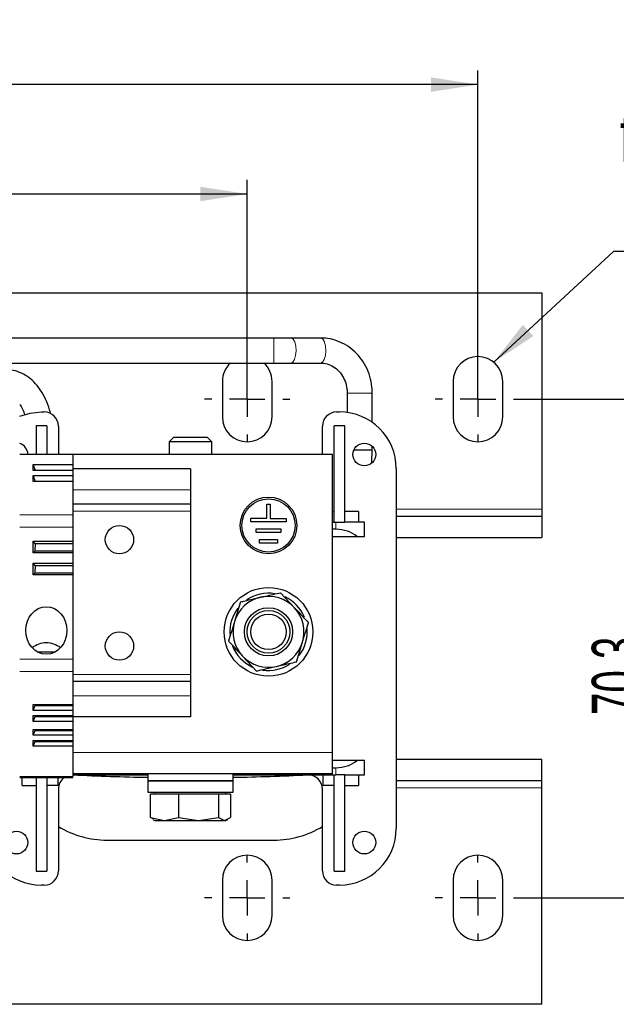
# Model space of a CAD drawing. Header units: millimetres. Extents: x 5 to 418, y 2 to 292.
# Tile 8 of 41: x 116 to 158, y 73 to 143. Entities that reach past the tile are written whole.
import ezdxf

# ---------------------------------------------------------------- set-up
doc = ezdxf.new("R2010")
doc.units = ezdxf.units.MM
doc.layers.add('SLD-0', color=7, linetype='Continuous')
doc.styles.add('SLDTEXTSTYLE0', font='TXT', dxfattribs={"width": 0.605})
doc.dimstyles.new('SLDDIMSTYLE0', dxfattribs={"dimtxt": 3.5, "dimasz": 3.302, "dimexe": 0, "dimexo": 0.0625, "dimgap": 0.875, "dimtad": 1, "dimlfac": 2, "dimrnd": 1e-09, "dimzin": 12, "dimdsep": 46, "dimtxsty": 'SLDTEXTSTYLE0', "dimsah": 1, "dimcen": 0.09, "dimadec": 0, "dimazin": 3, "dimtfac": 1, "dimtofl": 0, "dimtmove": 0, "dimatfit": 3, "dimfxl": 1, "dimfrac": 2, "dimtolj": 1, "dimtzin": 12, "dimarcsym": 0})
doc.dimstyles.new('SLDDIMSTYLE2', dxfattribs={"dimtxt": 0.18, "dimasz": 3.302, "dimexe": 0, "dimexo": 0.0625, "dimgap": 0, "dimtad": 0, "dimtih": 1, "dimtoh": 1, "dimdec": 0, "dimrnd": 1e-09, "dimzin": 0, "dimdsep": 46, "dimtxsty": 'Standard', "dimsah": 1, "dimcen": 0.09, "dimadec": 0, "dimazin": 0, "dimtfac": 3.302, "dimtdec": 0, "dimtofl": 0, "dimtmove": 0, "dimatfit": 3, "dimfxl": 1, "dimfrac": 2, "dimtolj": 1, "dimtzin": 0, "dimarcsym": 0})

# ---------------------------------------------------------------- blocks, each defined once
blk = doc.blocks.new('_D_4')
at = {"layer": 'SLD-0'}
for p, q in [((63.935, 117.121), (63.935, 131.331)), ((131.935, 117.121), (131.935, 131.331)), ((63.935, 130.331), (131.935, 130.331))]:
    blk.add_line(p, q, dxfattribs=at)
for points in [[(63.935, 130.331), (67.237, 129.823), (67.237, 130.839)], [(131.935, 130.331), (128.633, 130.839), (128.633, 129.823)]]:
    blk.add_solid(points, dxfattribs=at)
at = {"layer": 'SLD-0', "insert": (93.924, 134.843), "char_height": 3.5, "attachment_point": 1, "style": 'SLDTEXTSTYLE0'}
blk.add_mtext('136', dxfattribs=at)
blk = doc.blocks.new('_D_5')
at = {"layer": 'SLD-0'}
for p, q in [((47.685, 117.121), (47.685, 139.04)), ((148.185, 117.121), (148.185, 139.04)), ((148.185, 138.04), (47.685, 138.04))]:
    blk.add_line(p, q, dxfattribs=at)
for points in [[(47.685, 138.04), (50.987, 137.532), (50.987, 138.548)], [(148.185, 138.04), (144.883, 138.548), (144.883, 137.532)]]:
    blk.add_solid(points, dxfattribs=at)
at = {"layer": 'SLD-0', "insert": (93.924, 142.552), "char_height": 3.5, "attachment_point": 1, "style": 'SLDTEXTSTYLE0'}
blk.add_mtext('201', dxfattribs=at)
blk = doc.blocks.new('_D_6')
at = {"layer": 'SLD-0'}
for p, q in [((151.185, 115.871), (161.718, 115.871)), ((160.718, 80.721), (160.718, 115.871)), ((151.185, 80.721), (161.718, 80.721))]:
    blk.add_line(p, q, dxfattribs=at)
for points in [[(160.718, 115.871), (160.21, 112.569), (161.226, 112.569)], [(160.718, 80.721), (161.226, 84.023), (160.21, 84.023)]]:
    blk.add_solid(points, dxfattribs=at)
at = {"layer": 'SLD-0', "insert": (156.206, 93.618), "char_height": 3.5, "attachment_point": 1, "rotation": 90, "style": 'SLDTEXTSTYLE0'}
blk.add_mtext('70,3', dxfattribs=at)
blk = doc.blocks.new('SW_NOTE_0_17')
at = {"layer": 'SLD-0', "color": 0}
blk.add_line((14.318, 0), (0, 0), dxfattribs=at)
at = {"layer": 'SLD-0', "color": 0, "attachment_point": 1, "style": 'SLDTEXTSTYLE0'}
for s, insert, char_height in [('für M6', (0.464, 9.844), 3.5), ('for M6', (1.655, 4.179), 3.175)]:
    blk.add_mtext(s, dxfattribs=dict(at, insert=insert, char_height=char_height))
blk = doc.blocks.new('SW_CENTERMARKSYMBOL_2')
at = {"layer": 'SLD-0', "color": 0}
for p, q in [((0, 2.5), (0, 3)), ((0, 0), (0, 1.25)), ((-2.5, 0), (-3, 0)), ((0, 0), (-1.25, 0)), ((0, 0), (0, -1.25)), ((0, 0), (1.25, 0)), ((2.5, 0), (3, 0)), ((0, -2.5), (0, -3))]:
    blk.add_line(p, q, dxfattribs=at)
blk = doc.blocks.new('SW_CENTERMARKSYMBOL_3')
at = {"layer": 'SLD-0', "color": 0}
for p, q in [((0, 2.5), (0, 3)), ((0, 0), (0, 1.25)), ((-2.5, 0), (-3, 0)), ((0, 0), (-1.25, 0)), ((0, 0), (0, -1.25)), ((0, 0), (1.25, 0)), ((2.5, 0), (3, 0)), ((0, -2.5), (0, -3))]:
    blk.add_line(p, q, dxfattribs=at)
blk = doc.blocks.new('SW_CENTERMARKSYMBOL_6')
at = {"layer": 'SLD-0', "color": 0}
for p, q in [((0, 2.5), (0, 3)), ((0, 0), (0, 1.25)), ((-2.5, 0), (-3, 0)), ((0, 0), (-1.25, 0)), ((0, 0), (0, -1.25)), ((0, 0), (1.25, 0)), ((2.5, 0), (3, 0)), ((0, -2.5), (0, -3))]:
    blk.add_line(p, q, dxfattribs=at)
blk = doc.blocks.new('SW_CENTERMARKSYMBOL_7')
at = {"layer": 'SLD-0', "color": 0}
for p, q in [((0, 2.5), (0, 3)), ((0, 0), (0, 1.25)), ((-2.5, 0), (-3, 0)), ((0, 0), (-1.25, 0)), ((0, 0), (0, -1.25)), ((0, 0), (1.25, 0)), ((2.5, 0), (3, 0)), ((0, -2.5), (0, -3))]:
    blk.add_line(p, q, dxfattribs=at)

msp = doc.modelspace()

# ---------------------------------------------------------------- linework, layer by layer
at = {"color": 7, "linetype": 'Continuous', "lineweight": 25}
for p, q in [((43.1846, 123.3715), (152.6846, 123.3715)), ((152.6846, 123.3715), (152.6846, 108.1215)), ((133.8086, 120.179), (99.9346, 120.179)), ((135.0204, 120.179), (133.8086, 120.179)), ((137.1152, 120.179), (135.0204, 120.179)), ((99.9346, 118.414), (133.8086, 118.414)), ((133.8086, 118.414), (135.0204, 118.414)), ((135.0204, 118.414), (137.1152, 118.414)), ((130.1846, 117.1215), (130.1846, 114.6215)), ((133.6846, 114.6215), (133.6846, 117.1215)), ((146.4346, 117.1215), (146.4346, 114.6215)), ((149.9346, 114.6215), (149.9346, 117.1215)), ((138.9771, 116.2965), (138.9771, 114.9345)), ((140.7421, 114.2388), (140.7421, 116.2965)), ((117.4346, 114.9715), (117.6346, 114.9715)), ((138.2346, 114.9715), (138.4346, 114.9715)), ((117.0596, 113.9965), (117.0596, 111.9715)), ((117.8096, 113.9965), (117.0596, 113.9965)), ((117.8096, 113.9965), (117.8096, 111.9715)), ((118.6346, 113.9715), (118.6346, 111.9715)), ((137.2346, 111.9715), (137.2346, 113.9715)), ((138.0596, 107.1965), (138.0596, 113.9965)), ((138.8096, 113.9965), (138.0596, 113.9965)), ((138.8096, 107.1965), (138.8096, 113.9965)), ((126.7413, 113.1715), (126.4346, 112.8647)), ((129.1278, 113.1715), (126.7413, 113.1715)), ((129.4346, 112.8647), (129.1278, 113.1715)), ((126.4346, 112.8647), (126.4346, 111.9715)), ((129.4346, 112.8647), (126.4346, 112.8647)), ((129.4346, 111.9715), (129.4346, 112.8647)), ((140.7421, 112.2965), (140.7421, 112.5452)), ((119.6596, 111.9715), (115.9096, 111.9715)), ((119.6596, 111.9715), (119.6596, 111.2661)), ((137.9346, 111.9715), (119.6596, 111.9715)), ((137.9346, 90.9715), (137.9346, 111.9715)), ((139.4536, 112.2965), (140.7421, 112.2965)), ((140.7174, 111.39), (140.7422, 112.2965)), ((116.8564, 111.2661), (119.6596, 111.2661)), ((116.8564, 110.8518), (116.8564, 111.2661)), ((117.0291, 110.8518), (116.8564, 111.2661)), ((119.6596, 111.2661), (119.6596, 110.8518)), ((119.6596, 110.8518), (116.8564, 110.8518)), ((116.8564, 110.4911), (119.6596, 110.4911)), ((116.8564, 110.0768), (116.8564, 110.4911)), ((117.0291, 110.0768), (116.8564, 110.4911)), ((127.9346, 110.9715), (119.6596, 110.9715)), ((119.6596, 110.8518), (119.6596, 110.4911)), ((119.6596, 110.4911), (119.6596, 110.0768)), ((127.9346, 110.9715), (127.9346, 109.4715)), ((142.4346, 110.9715), (142.4346, 85.6215)), ((119.6596, 110.0768), (116.8564, 110.0768)), ((119.6596, 110.0768), (119.6596, 107.7101)), ((127.9346, 109.4715), (127.9346, 108.4715)), ((127.9346, 108.4715), (119.6596, 108.4715)), ((127.9346, 108.4715), (127.9346, 107.9715)), ((133.3105, 107.4717), (133.3122, 108.4717)), ((133.3122, 108.4717), (133.5622, 108.4712)), ((133.5622, 108.4712), (133.5605, 107.4712)), ((119.6596, 107.7101), (119.6596, 106.8441)), ((127.9346, 107.9715), (127.9346, 96.4715)), ((137.9346, 107.9465), (138.0596, 107.9465)), ((139.7846, 107.9465), (138.8096, 107.9465)), ((139.7846, 107.9465), (139.7846, 107.1965)), ((142.4346, 107.6215), (152.6846, 107.6215)), ((152.6846, 108.1215), (152.6846, 107.6215)), ((152.6846, 107.6215), (152.6846, 106.1215)), ((132.185, 107.2236), (132.1855, 107.4736)), ((134.685, 107.2193), (132.185, 107.2236)), ((132.1855, 107.4736), (133.3105, 107.4717)), ((133.5605, 107.4712), (134.6855, 107.4693)), ((134.6855, 107.4693), (134.685, 107.2193)), ((137.9346, 107.1965), (138.1846, 107.1965)), ((138.1846, 107.1965), (138.8091, 107.1965)), ((138.8096, 107.1965), (138.8091, 107.1965)), ((140.1846, 107.1965), (138.8096, 107.1965)), ((140.1846, 106.1965), (140.1846, 107.1965)), ((119.6596, 106.8441), (119.6596, 105.8608)), ((132.5587, 106.473), (132.5592, 106.723)), ((134.3087, 106.4699), (132.5587, 106.473)), ((132.5592, 106.723), (134.3092, 106.7199)), ((134.3092, 106.7199), (134.3087, 106.4699)), ((138.1846, 106.6965), (137.9346, 106.6965)), ((137.9346, 106.1965), (139.6602, 106.1965)), ((139.6602, 106.1965), (140.1846, 106.1965)), ((116.8564, 105.8608), (119.6596, 105.8608)), ((116.8564, 105.0321), (116.8564, 105.8608)), ((117.0312, 105.6715), (116.8564, 105.8608)), ((117.0079, 105.1715), (117.0312, 105.6715)), ((119.6596, 105.6715), (117.0312, 105.6715)), ((119.6596, 105.8608), (119.6596, 105.6715)), ((119.6596, 105.6715), (119.6596, 105.1715)), ((132.8074, 105.7226), (132.8079, 105.9726)), ((134.0574, 105.7204), (132.8074, 105.7226)), ((132.8079, 105.9726), (134.0579, 105.9704)), ((134.0579, 105.9704), (134.0574, 105.7204)), ((142.4346, 106.1215), (152.6846, 106.1215)), ((116.8564, 105.0321), (117.0079, 105.1715)), ((119.6596, 105.0321), (116.8564, 105.0321)), ((117.0079, 105.1715), (119.6596, 105.1715)), ((119.6596, 105.1715), (119.6596, 105.0321)), ((119.6596, 105.0321), (119.6596, 104.3108)), ((117.0312, 104.1215), (116.8564, 104.3108)), ((116.8564, 104.3108), (119.6596, 104.3108)), ((116.8564, 103.4821), (116.8564, 104.3108)), ((117.0079, 103.6215), (117.0312, 104.1215)), ((119.6596, 104.1215), (117.0312, 104.1215)), ((119.6596, 104.3108), (119.6596, 104.1215)), ((119.6596, 104.1215), (119.6596, 103.6215)), ((116.8564, 103.4821), (117.0079, 103.6215)), ((119.6596, 103.4821), (116.8564, 103.4821)), ((117.0079, 103.6215), (119.6596, 103.6215)), ((119.6596, 103.6215), (119.6596, 103.4821)), ((119.6596, 103.4821), (119.6596, 97.5456)), ((134.2816, 102.2312), (135.2648, 101.1745)), ((131.4681, 101.5848), (131.0446, 100.205)), ((135.4011, 97.3581), (135.8246, 98.738)), ((117.1657, 98.0522), (118.4035, 98.0522)), ((119.6596, 97.5456), (119.6596, 96.6796)), ((132.5876, 96.7118), (131.6044, 97.7684)), ((119.6596, 96.6796), (119.6596, 94.3426)), ((127.9346, 96.4715), (127.9346, 95.9715)), ((127.9346, 95.9715), (119.6596, 95.9715)), ((127.9346, 95.9715), (127.9346, 94.9715)), ((127.9346, 94.9715), (127.9346, 93.4715)), ((116.8564, 94.3426), (119.6596, 94.3426)), ((116.8564, 93.9282), (116.8564, 94.3426)), ((116.8564, 93.9282), (117.0079, 94.2794)), ((119.6596, 93.9282), (116.8564, 93.9282)), ((117.0079, 94.2794), (117.0129, 94.3426)), ((117.0079, 94.2794), (119.6596, 94.2794)), ((119.6596, 94.3426), (119.6596, 94.2794)), ((119.6596, 94.2794), (119.6596, 93.9282)), ((119.6596, 93.9282), (119.6596, 93.5676)), ((116.8564, 93.5676), (119.6596, 93.5676)), ((116.8564, 93.1532), (116.8564, 93.5676)), ((116.8564, 93.1532), (117.0079, 93.5044)), ((119.6596, 93.1532), (116.8564, 93.1532)), ((117.0079, 93.5044), (117.0129, 93.5676)), ((117.0079, 93.5044), (119.6596, 93.5044)), ((119.6596, 93.5676), (119.6596, 93.5044)), ((119.6596, 93.5044), (119.6596, 93.1532)), ((127.9346, 93.4715), (119.6596, 93.4715)), ((119.6596, 93.1532), (119.6596, 92.5926)), ((116.8564, 92.5926), (119.6596, 92.5926)), ((116.8564, 92.1782), (116.8564, 92.5926)), ((116.8564, 92.1782), (117.0079, 92.5294)), ((117.0079, 92.5294), (117.0129, 92.5926)), ((117.0079, 92.5294), (119.6596, 92.5294)), ((119.6596, 92.5926), (119.6596, 92.5294)), ((119.6596, 92.5294), (119.6596, 92.1782)), ((119.6596, 92.1782), (116.8564, 92.1782)), ((116.8564, 91.8176), (119.6596, 91.8176)), ((116.8564, 91.4032), (116.8564, 91.8176)), ((116.8564, 91.4032), (117.0079, 91.7544)), ((117.0079, 91.7544), (117.0129, 91.8176)), ((117.0079, 91.7544), (119.6596, 91.7544)), ((119.6596, 92.1782), (119.6596, 91.8176)), ((119.6596, 91.8176), (119.6596, 91.7544)), ((119.6596, 91.7544), (119.6596, 91.4032)), ((119.6596, 91.4032), (116.8564, 91.4032)), ((119.6596, 91.4032), (119.6596, 89.2729)), ((137.9346, 89.4715), (137.9346, 90.9715)), ((139.6602, 90.3965), (137.9346, 90.3965)), ((140.1846, 90.3965), (139.6602, 90.3965)), ((140.1846, 89.3965), (140.1846, 90.3965)), ((152.6846, 90.4715), (142.4346, 90.4715)), ((152.6846, 88.9715), (152.6846, 90.4715)), ((137.9346, 89.8965), (138.1846, 89.8965)), ((115.9096, 89.2059), (119.6596, 89.2059)), ((116.0846, 88.6465), (116.0846, 89.2059)), ((117.0596, 89.2059), (117.0596, 82.5965)), ((117.8096, 89.2059), (117.8096, 82.5965)), ((118.5846, 89.2059), (118.5846, 88.6465)), ((137.9346, 89.4715), (119.6596, 89.4715)), ((119.6596, 89.3965), (124.9346, 89.3965)), ((119.6811, 89.3884), (119.6596, 89.3892)), ((119.6596, 89.2059), (119.6596, 89.2729)), ((124.9346, 89.4715), (124.9346, 88.9715)), ((124.9346, 88.9715), (124.9346, 88.1715)), ((124.9346, 88.9715), (130.6499, 88.9715)), ((125.8412, 88.9715), (124.9346, 88.9715)), ((130.9346, 88.9715), (125.8412, 88.9715)), ((130.6499, 88.9715), (130.9346, 88.9715)), ((130.9346, 88.9715), (130.9346, 89.4715)), ((130.9346, 89.3965), (138.1846, 89.3965)), ((130.9346, 88.1715), (130.9346, 88.9715)), ((137.2846, 88.6465), (137.2846, 89.3965)), ((138.0596, 82.5965), (138.0596, 89.3965)), ((138.8091, 89.3965), (138.1846, 89.3965)), ((138.8096, 89.3965), (138.8091, 89.3965)), ((138.8096, 89.3965), (140.1846, 89.3965)), ((138.8096, 82.5965), (138.8096, 89.3965)), ((139.7846, 89.3965), (139.7846, 88.6465)), ((152.6846, 88.9715), (142.4346, 88.9715)), ((152.6846, 88.4715), (152.6846, 88.9715)), ((116.0846, 88.6465), (117.0596, 88.6465)), ((118.5846, 88.6465), (117.8096, 88.6465)), ((118.6346, 88.3895), (118.6346, 82.6215)), ((124.9346, 88.1715), (130.6499, 88.1715)), ((125.4346, 88.1715), (125.4346, 88.0215)), ((130.4346, 88.0215), (130.4346, 88.1715)), ((130.6499, 88.1715), (130.9346, 88.1715)), ((137.2346, 82.6215), (137.2346, 88.3895)), ((138.0596, 88.6465), (137.2846, 88.6465)), ((138.8096, 88.6465), (139.7846, 88.6465)), ((152.6846, 73.2215), (152.6846, 88.4715)), ((125.1213, 86.3947), (125.1213, 88.0215)), ((126.1048, 88.0215), (125.1213, 88.0215)), ((127.0883, 88.0215), (126.1048, 88.0215)), ((127.0883, 88.0215), (127.0883, 86.3947)), ((128.495, 88.0215), (127.0883, 88.0215)), ((129.9016, 88.0215), (128.495, 88.0215)), ((129.9016, 88.0215), (129.9016, 86.3947)), ((130.3248, 88.0215), (129.9016, 88.0215)), ((130.7479, 88.0215), (130.3248, 88.0215)), ((130.7479, 88.0215), (130.7479, 86.3947)), ((125.1213, 86.3947), (126.1048, 86.1715)), ((125.3195, 86.2901), (125.1213, 86.3947)), ((125.2969, 86.251), (125.4346, 86.1715)), ((125.4346, 86.1715), (126.1048, 86.1715)), ((126.1048, 86.1715), (127.0883, 86.3947)), ((126.1048, 86.1715), (128.495, 86.1715)), ((127.0883, 86.3947), (128.495, 86.1715)), ((128.495, 86.1715), (129.9016, 86.3947)), ((128.495, 86.1715), (130.3248, 86.1715)), ((129.9016, 86.3947), (130.3248, 86.1715)), ((130.3248, 86.1715), (130.7479, 86.3947)), ((130.3248, 86.1715), (130.4346, 86.1715)), ((130.4346, 86.1715), (130.5723, 86.251)), ((122.0596, 84.7965), (133.8096, 84.7965)), ((117.0596, 82.5965), (117.8096, 82.5965)), ((138.0596, 82.5965), (138.8096, 82.5965)), ((130.1846, 81.9715), (130.1846, 79.4715)), ((133.6846, 79.4715), (133.6846, 81.9715)), ((146.4346, 81.9715), (146.4346, 79.4715)), ((149.9346, 79.4715), (149.9346, 81.9715)), ((117.6346, 81.6215), (117.4346, 81.6215)), ((138.4346, 81.6215), (138.2346, 81.6215)), ((152.6846, 73.2215), (43.1846, 73.2215))]:
    msp.add_line(p, q, dxfattribs=at)
at = {"color": 7, "linetype": 'Continuous', "lineweight": 18}
for p, q in [((133.8086, 120.1038), (133.8086, 120.179)), ((133.8086, 118.414), (133.8086, 120.1038)), ((138.9771, 116.2965), (140.7421, 116.2965)), ((127.9346, 109.4715), (119.6596, 109.4715)), ((119.6596, 107.7101), (115.9096, 107.7101)), ((127.9346, 107.9715), (119.6596, 107.9715)), ((142.4346, 108.1215), (152.6846, 108.1215)), ((138.1846, 107.1965), (138.1846, 106.6965)), ((119.6596, 106.8441), (115.9096, 106.8441)), ((119.6596, 97.5456), (115.9096, 97.5456)), ((119.6596, 96.6796), (115.9096, 96.6796)), ((127.9346, 96.4715), (119.6596, 96.4715)), ((127.9346, 94.9715), (119.6596, 94.9715)), ((137.9346, 90.9715), (119.6596, 90.9715)), ((138.1846, 89.8965), (138.1846, 89.3965)), ((115.9096, 89.2729), (119.6596, 89.2729)), ((152.6846, 88.4715), (142.4346, 88.4715))]:
    msp.add_line(p, q, dxfattribs=at)
at = {"color": 7, "linetype": 'Continuous', "lineweight": 18, "flags": 128}
for points in [[(135.1644, 120.1038), (135.0287, 120.1787), (135.0204, 120.179)], [(135.0204, 118.414), (135.1492, 118.4735), (135.2666, 118.6582), (135.3465, 118.94), (135.3768, 119.2761), (135.3528, 119.6152), (135.2782, 119.9059), (135.1644, 120.1038)], [(137.2592, 120.1038), (137.1235, 120.1787), (137.1152, 120.179)], [(137.1152, 118.414), (137.244, 118.4735), (137.3614, 118.6582), (137.4413, 118.94), (137.4716, 119.2761), (137.4476, 119.6152), (137.373, 119.9059), (137.2592, 120.1038)]]:
    msp.add_lwpolyline(points, dxfattribs=at)
at = {"color": 7, "linetype": 'Continuous', "lineweight": 25, "flags": 128}
msp.add_lwpolyline([(115.9096, 114.6693), (116.6542, 114.8946), (117.4346, 114.9715)], dxfattribs=at)
at = {"color": 7, "linetype": 'Continuous', "lineweight": 25}
for centre, radius in [((140.1846, 111.9715), 0.8), ((133.4346, 106.9715), 2), ((133.4346, 106.9715), 1.875), ((122.9346, 105.9715), 1), ((133.4346, 99.4715), 3.125), ((133.4346, 99.4715), 1.6982), ((133.4346, 99.4715), 1.5), ((133.4346, 99.4715), 1.25), ((122.9346, 98.4715), 1), ((115.6846, 84.6215), 0.8), ((140.1846, 84.6215), 0.8)]:
    msp.add_circle(centre, radius, dxfattribs=at)
for centre, radius, start, end in [((148.1846, 117.1215), 1.75, 0, 180), ((131.9346, 117.1215), 1.75, 132.390135, 180), ((131.9346, 117.1215), 1.75, 0, 47.609865), ((117.6346, 113.9715), 1, 0, 90), ((131.9346, 114.6215), 1.75, 180, 0), ((138.2346, 113.9715), 1, 90, 180), ((138.4346, 110.9715), 4, 0, 90), ((148.1846, 114.6215), 1.75, 180, 0), ((115.6846, 111.9715), 0.8, 0, 73.665177), ((133.4346, 99.4715), 2.725, 80.364571, 124.907659), ((133.4346, 99.4715), 2.5, 102.938236, 162.938236), ((133.4346, 99.4715), 2.5, 42.938236, 102.938236), ((133.4346, 99.4715), 2.725, 22.185975, 64.554598), ((133.4346, 99.4715), 2.725, 142.19919, 183.662175), ((133.4346, 99.4715), 2.5, 342.938236, 42.938236), ((133.4346, 99.4715), 2.5, 162.938236, 222.938236), ((133.4346, 99.4715), 2.725, 322.33417, 5.125314), ((117.7633, 97.1343), 1.5555, 89.215673, 128.727075), ((117.8059, 97.1343), 1.5555, 51.272925, 90.784327), ((133.4346, 99.4715), 2.5, 282.938236, 342.938236), ((133.4346, 99.4715), 2.725, 201.04531, 245.472493), ((133.4346, 99.4715), 2.5, 222.938236, 282.938236), ((133.4346, 99.4715), 2.725, 261.289309, 303.712275), ((119.6346, 88.3895), 1, 125.270227, 180), ((127.9346, 266.748), 177.5516, 267.335636, 269.031856), ((127.9346, 266.748), 177.5516, 270.968144, 272.664364), ((136.2346, 88.3895), 1, 0, 92.664364), ((117.4346, 85.6215), 4, 180, 270), ((122.0596, 91.4215), 6.625, 238.870031, 270), ((133.8096, 91.4215), 6.625, 270, 301.129969), ((138.4346, 85.6215), 4, 270, 0), ((131.9346, 81.9715), 1.75, 0, 180), ((148.1846, 81.9715), 1.75, 0, 180), ((117.6346, 82.6215), 1, 270, 0), ((138.2346, 82.6215), 1, 180, 270), ((131.9346, 79.4715), 1.75, 180, 0), ((148.1846, 79.4715), 1.75, 180, 0)]:
    msp.add_arc(centre, radius, start, end, dxfattribs=at)
for centre, start_param, end_param in [((138.1846, 105.158), 0.7409647, 1.5707963), ((138.1846, 91.4349), 4.712389, 5.5422206)]:
    msp.add_ellipse(centre, major_axis=(2, 0), ratio=0.7692308, start_param=start_param, end_param=end_param, dxfattribs=at)
msp.add_ellipse((117.7846, 99.5663), major_axis=(0, -1.6743), ratio=0.8660254, dxfattribs=at)
for points, knots in [([(140.7421, 116.2965), (140.7375, 116.4423), (140.725, 116.8398), (140.5928, 117.4795), (140.3143, 118.1796), (139.9111, 118.8094), (139.4011, 119.3436), (138.8036, 119.7615), (138.1428, 120.0447), (137.5684, 120.1657), (137.2241, 120.1758), (137.1152, 120.179)], [0, 0, 0, 0, 0.0723757, 0.1972758, 0.3224098, 0.4474784, 0.5722738, 0.6965757, 0.8202131, 0.9431364, 1, 1, 1, 1]), ([(137.1152, 118.414), (137.1834, 118.4113), (137.4131, 118.4025), (137.7985, 118.291), (138.2319, 118.0203), (138.5894, 117.6279), (138.8419, 117.1469), (138.9619, 116.687), (138.9731, 116.3999), (138.9771, 116.2965)], [0, 0, 0, 0, 0.0726638, 0.2449515, 0.4158446, 0.5830603, 0.7470454, 0.9089234, 1, 1, 1, 1]), ([(118.08, 114.8543), (118.0597, 114.9443), (117.9789, 115.3035), (117.7432, 115.8762), (117.3753, 116.546), (116.9304, 117.0911), (116.4371, 117.5035), (115.8995, 117.7874), (115.4197, 117.9148), (115.1219, 117.9256), (115.0295, 117.929)], [0, 0, 0, 0, 0.0514195, 0.2053555, 0.3608401, 0.5175966, 0.6570307, 0.7910597, 0.9352142, 1, 1, 1, 1]), ([(115.9096, 115.51), (115.9806, 115.4004), (116.1185, 115.1875), (116.2219, 114.8961), (116.2721, 114.7546)], [0, 0, 0, 0, 0.514708, 1, 1, 1, 1]), ([(132.8748, 101.908), (132.9912, 101.9347), (133.4672, 102.0441), (133.9311, 102.1506), (134.2816, 102.2312)], [0, 0, 0, 0, 0.2443658, 1, 1, 1, 1]), ([(131.4681, 101.5848), (131.5721, 101.6087), (132.0303, 101.714), (132.5066, 101.8234), (132.8748, 101.908)], [0, 0, 0, 0, 0.2269026, 1, 1, 1, 1]), ([(135.2648, 101.1745), (135.2881, 101.1494), (135.6202, 100.7926), (135.9455, 100.4429), (136.2481, 100.1178)], [0, 0, 0, 0, 0.07020058, 1, 1, 1, 1]), ([(131.0446, 100.205), (131.0346, 100.1723), (130.8916, 99.7063), (130.7514, 99.2497), (130.6211, 98.8251)], [0, 0, 0, 0, 0.0702006, 1, 1, 1, 1]), ([(135.8246, 98.738), (135.8346, 98.7707), (135.9776, 99.2366), (136.1178, 99.6932), (136.2481, 100.1178)], [0, 0, 0, 0, 0.0702006, 1, 1, 1, 1]), ([(131.6044, 97.7684), (131.5811, 97.7935), (131.249, 98.1503), (130.9237, 98.5), (130.6211, 98.8251)], [0, 0, 0, 0, 0.0702006, 1, 1, 1, 1]), ([(133.9943, 97.0349), (134.1107, 97.0617), (134.5867, 97.171), (135.0506, 97.2776), (135.4011, 97.3581)], [0, 0, 0, 0, 0.2443658, 1, 1, 1, 1]), ([(132.5876, 96.7118), (132.6916, 96.7356), (133.1498, 96.8409), (133.6261, 96.9503), (133.9943, 97.0349)], [0, 0, 0, 0, 0.2269026, 1, 1, 1, 1])]:
    msp.add_open_spline(points, degree=3, knots=knots, dxfattribs=at)

# ---------------------------------------------------------------- block references
at = {"layer": 'SLD-0'}
for name, p in [('SW_NOTE_0_17', (157.7458, 126.2752)), ('SW_CENTERMARKSYMBOL_2', (131.9346, 115.8715)), ('SW_CENTERMARKSYMBOL_3', (148.1846, 115.8715)), ('SW_CENTERMARKSYMBOL_6', (131.9346, 80.7215)), ('SW_CENTERMARKSYMBOL_7', (148.1846, 80.7215))]:
    msp.add_blockref(name, p, dxfattribs=at)

# ---------------------------------------------------------------- dimensions: what is measured, and where the dimension line sits
for base, p1, p2, picture, middle in [((47.6846, 138.0404), (148.1846, 117.1215), (47.6846, 117.1215), '_D_5', (97.9346, 138.0404)), ((131.9346, 130.3314), (63.9346, 117.1215), (131.9346, 117.1215), '_D_4', (97.9346, 130.3314))]:
    dim = msp.add_linear_dim(base=base, p1=p1, p2=p2, dimstyle='SLDDIMSTYLE0', dxfattribs=at)
    dim.commit()
    dim.dimension.update_dxf_attribs({"geometry": picture, "text_midpoint": middle, "dimtype": 160})
dim = msp.add_linear_dim(base=(160.7176, 115.8715), p1=(151.1846, 80.7215), p2=(151.1846, 115.8715), angle=90, dimstyle='SLDDIMSTYLE0', dxfattribs=at)
dim.commit()
dim.dimension.update_dxf_attribs({"geometry": '_D_6', "text_midpoint": (160.7176, 98.2965), "dimtype": 160})

# ---------------------------------------------------------------- leaders
msp.add_leader([(149.2963, 118.473), (157.7458, 126.2752)], dimstyle='SLDDIMSTYLE2', dxfattribs=at)

doc.saveas('drawing.dxf')
